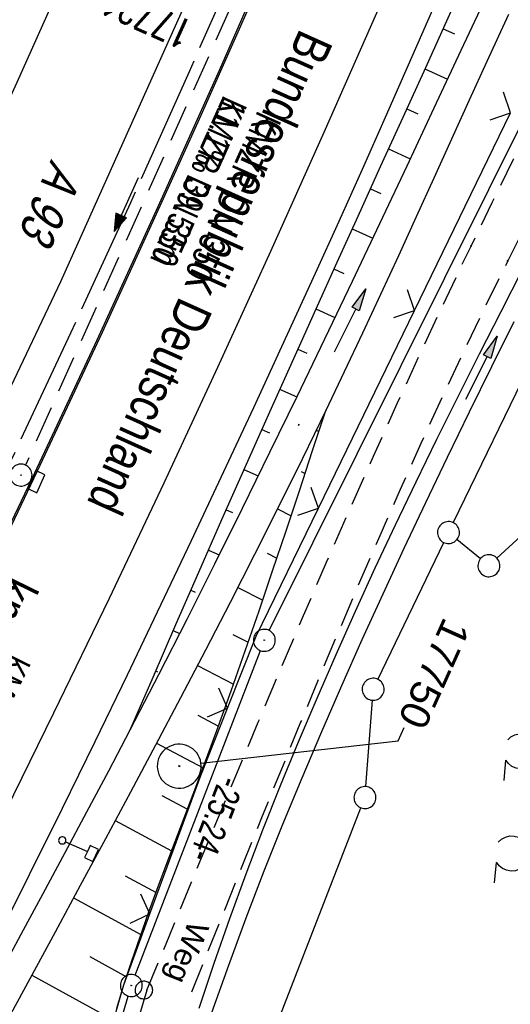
# Model space of a CAD drawing. Extents: x 508656 to 509297, y 448622 to 449584.
# Tile 27 of 51: x 509013 to 509047, y 449051 to 449118. Entities that reach past the tile are written whole.
import ezdxf
from ezdxf import colors
from ezdxf.entities.mleader import LeaderData, LeaderLine
from ezdxf.math import Vec2, Vec3

# ---------------------------------------------------------------- set-up
doc = ezdxf.new("R2010")
doc.units = 0
doc.header["$LTSCALE"] = 10
doc.header["$MEASUREMENT"] = 0
for name, pattern in [('ACHSE', [5.5, 4, -0.5, 0.5, -0.5]), ('AUSGEZOGEN', [0]), ('LT00', [0]), ('LT11', [0.3, 0.2, -0.1]), ('LT17', [0.15, 0.1, -0.05]), ('STRICHLINIE2', [0.375, 0.25, -0.125])]:
    doc.linetypes.add(name, pattern=pattern)
doc.layers.get('0').update_dxf_attribs({"linetype": 'LT00'})
for name, color, linetype in [('--EK_FBR', 250, 'LT00'), ('--EK_Halt-Pfeil', 4, 'LT00'), ('--EK_Haltung', 7, 'STRICHLINIE2'), ('--EK_Haltung-Text', 140, 'LT00'), ('--EK_Schacht-Text', 5, 'LT00'), ('--EL_DFK_AB_L', 21, 'LT00'), ('--EL_DFK_AB_P', 7, 'LT00'), ('--EL_Halt-Pfeil', 4, 'LT00'), ('--EL_Haltung', 182, 'STRICHLINIE2'), ('--EL_Haltung-Text', 182, 'LT00'), ('-AX-093', 35, 'ACHSE'), ('-ST-93-5', 250, 'LT00'), ('ABSTAND', 8, 'LT00'), ('BRD', 255, 'Continuous'), ('DFK_AB_L', 21, 'LT00'), ('DFK_AB_P', 7, 'LT00'), ('DFK_BES-WEGE', 255, 'LT00'), ('DFK_GZPKT', 250, 'LT00'), ('DFK_KATASTER', 250, 'LT00'), ('DFK_NUTZUNG', 250, 'LT00'), ('DFK_VERMPKT', 252, 'LT00'), ('FELDWEG_TEXT', 250, 'Continuous'), ('FESTPKT_TEXT_A', 211, 'LT00'), ('GRENZNAME_A', 250, 'Continuous'), ('PFEIL', 140, 'AUSGEZOGEN'), ('V124_AFBR_BAB', 250, 'LT00'), ('V124_BOESCH', 250, 'LT00'), ('V124_BOSCHUNG', 250, 'LT00'), ('V124_BR_WID', 30, 'LT17'), ('V124_FELDWEG', 250, 'LT11'), ('V124_GRABEN', 250, 'LT00'), ('V124_H_BORD', 8, 'LT00'), ('V124_KA_PRUF', 182, 'LT00'), ('V124_LD_MARK', 250, 'LT00'), ('V124_PKT_AU', 211, 'LT00'), ('V124_SCHILD_K', 1, 'LT00'), ('V124_SINKK', 182, 'LT00'), ('V124_ZAUN', 40, 'LT00')]:
    doc.layers.add(name, color=color, linetype=linetype)
doc.styles.add('Arial Fett', font='txt', dxfattribs={"width": 0.8})
doc.styles.add('Beschrift', font='ARIAL.TTF')
doc.styles.add('Haltungsbeschriftung', font='ARIAL.TTF', dxfattribs={"width": 0.75})
doc.styles.add('schachtbeschriftung', font='romans.shx', dxfattribs={"width": 0.75, "height": 2})
doc.styles.get("Standard").update_dxf_attribs({"font": 'ARIAL.TTF'})
doc.styles.add('UNIR-H', font='unir_h.shx', dxfattribs={"width": 0.8})

# ---------------------------------------------------------------- blocks, each defined once
blk = doc.blocks.new('SYMB7010')
at = {"color": 0, "linetype": 'ByBlock'}
for points in [[(-0.031408, 0.499213), (-0.093728, 0.49134), (-0.15457, 0.475719), (-0.212975, 0.452595), (-0.268021, 0.422333), (-0.31884, 0.385411), (-0.36463, 0.342411), (-0.40467, 0.29401), (-0.438329, 0.240973), (-0.465074, 0.184136), (-0.484486, 0.124395), (-0.496256, 0.062692), (-0.5002, 0)], [(0.5002, 0), (0.496256, 0.062692), (0.484485, 0.124395), (0.465074, 0.184136), (0.438329, 0.240973), (0.40467, 0.29401), (0.36463, 0.342411), (0.31884, 0.385411), (0.268021, 0.422333), (0.212975, 0.452595), (0.15457, 0.475719), (0.093728, 0.49134), (0.031408, 0.499213), (-0.031408, 0.499213)], [(-0.5002, 0), (-0.496256, -0.062692), (-0.484486, -0.124395), (-0.465075, -0.184136), (-0.438329, -0.240973), (-0.404671, -0.29401), (-0.36463, -0.342411), (-0.31884, -0.385411), (-0.268021, -0.422333), (-0.212975, -0.452595), (-0.154571, -0.475719), (-0.093728, -0.49134), (-0.031408, -0.499213), (0.031408, -0.499213)], [(0.031408, -0.499213), (0.093728, -0.491341), (0.15457, -0.475719), (0.212975, -0.452595), (0.268021, -0.422333), (0.31884, -0.385411), (0.36463, -0.342411), (0.404671, -0.294011), (0.438329, -0.240974), (0.465075, -0.184136), (0.484486, -0.124395), (0.496256, -0.062692), (0.500201, 0)]]:
    blk.add_lwpolyline(points, dxfattribs=at)
blk = doc.blocks.new('SYMB7201')
at = {"color": 0, "linetype": 'ByBlock'}
for p, q in [((0, 0.385), (-0.11, 0.015)), ((-0.255, -0.385), (-0.115, -0.385)), ((0.445, -0.385), (0.585, -0.385))]:
    blk.add_line(p, q, dxfattribs=at)
for points in [[(0.25, 0.015), (0.11, 0.015), (0, 0.385)], [(-0.393816, -0.383308), (-0.416239, -0.362945), (-0.432849, -0.337617), (-0.442589, -0.308936), (-0.444836, -0.27873), (-0.439449, -0.248923), (-0.426769, -0.221415), (-0.407606, -0.197958), (-0.38318, -0.180047), (-0.355047, -0.168823), (-0.325, -0.165), (-0.294953, -0.168823), (-0.26682, -0.180047), (-0.242394, -0.197959), (-0.223231, -0.221415), (-0.210551, -0.248923), (-0.205164, -0.27873), (-0.207411, -0.308936), (-0.21715, -0.337617), (-0.233761, -0.362945), (-0.256184, -0.383308)], [(0.306185, -0.383308), (0.283761, -0.362945), (0.267151, -0.337617), (0.257411, -0.308936), (0.255164, -0.27873), (0.260552, -0.248923), (0.273231, -0.221415), (0.292394, -0.197958), (0.31682, -0.180047), (0.344953, -0.168823), (0.375, -0.165), (0.405047, -0.168823), (0.43318, -0.180047), (0.457606, -0.197959), (0.476769, -0.221415), (0.489449, -0.248923), (0.494836, -0.27873), (0.492589, -0.308936), (0.48285, -0.337617), (0.466239, -0.362945), (0.443816, -0.383308)]]:
    blk.add_lwpolyline(points, dxfattribs=at)
blk = doc.blocks.new('SYMB0003')
at = {"color": 0, "linetype": 'ByBlock'}
for p, q in [((-0.015712, 0), (0.010166, 0.012015)), ((0, -0.021257), (-0.015712, 0)), ((0.010166, 0.012015), (0, -0.021257))]:
    blk.add_line(p, q, dxfattribs=at)
for points in [[(-0.031395, 0.499013), (-0.093691, 0.491144), (-0.154509, 0.475528), (-0.21289, 0.452414), (-0.267913, 0.422164), (-0.318712, 0.385257), (-0.364484, 0.342274), (-0.404509, 0.293893), (-0.438154, 0.240877), (-0.464888, 0.184062), (-0.484292, 0.124345), (-0.496058, 0.062667), (-0.5, 0)], [(0.5, 0), (0.496057, 0.062667), (0.484292, 0.124345), (0.464888, 0.184062), (0.438153, 0.240877), (0.404509, 0.293893), (0.364484, 0.342274), (0.318712, 0.385257), (0.267913, 0.422164), (0.21289, 0.452414), (0.154509, 0.475528), (0.093691, 0.491144), (0.031395, 0.499013), (-0.031395, 0.499013)], [(-0.5, 0), (-0.496058, -0.062667), (-0.484292, -0.124345), (-0.464888, -0.184062), (-0.438154, -0.240877), (-0.404509, -0.293893), (-0.364485, -0.342274), (-0.318712, -0.385257), (-0.267914, -0.422164), (-0.21289, -0.452414), (-0.154509, -0.475529), (-0.093691, -0.491144), (-0.031395, -0.499014), (0.031395, -0.499014)], [(0.031395, -0.499014), (0.093691, -0.491144), (0.154509, -0.475529), (0.21289, -0.452414), (0.267914, -0.422164), (0.318712, -0.385257), (0.364485, -0.342274), (0.404509, -0.293893), (0.438154, -0.240877), (0.464889, -0.184062), (0.484292, -0.124345), (0.496058, -0.062667), (0.5, 0)]]:
    blk.add_lwpolyline(points, dxfattribs=at)
blk = doc.blocks.new('Pfreil3')
at = {"layer": 'PFEIL'}
blk.add_hatch(color=256, dxfattribs=at).paths.add_polyline_path([(-1.549, 0.273), (-1.549, -0.273), (0, 0)])
for p, q in [((-1.549, 0), (-4.831, 0)), ((-1.549, -0.273), (-1.549, 0.273)), ((-1.549, 0.273), (0, 0)), ((0, 0), (-1.549, -0.273))]:
    blk.add_line(p, q, dxfattribs=at)
blk = doc.blocks.new('_None')
blk = doc.blocks.new('SYMB1263')
at = {"color": 0, "linetype": 'ByBlock'}
for p, q in [((0.014231, 0.098982), (-0.014231, 0.098982)), ((-0.014231, -0.098982), (0.014232, -0.098982))]:
    blk.add_line(p, q, dxfattribs=at)
for points in [[(0, 0.1), (0, 0.75), (0.18, 0.75), (0.18, 1), (-0.18, 1), (-0.18, 0.75), (0, 0.75)], [(-0.014231, 0.098982), (-0.041542, 0.090963), (-0.065486, 0.075575), (-0.084125, 0.054064), (-0.095949, 0.028173), (-0.1, 0)], [(-0.1, 0), (-0.095949, -0.028173), (-0.084125, -0.054064), (-0.065486, -0.075575), (-0.041541, -0.090963), (-0.014231, -0.098982)], [(0.1, 0), (0.095949, 0.028173), (0.084125, 0.054064), (0.065486, 0.075575), (0.041541, 0.090963), (0.014231, 0.098982)], [(0.014232, -0.098982), (0.041542, -0.090963), (0.065486, -0.075575), (0.084125, -0.054064), (0.095949, -0.028173), (0.1, 0)]]:
    blk.add_lwpolyline(points, dxfattribs=at)
blk = doc.blocks.new('SYMB0011')
at = {"color": 0, "linetype": 'ByBlock'}
for p, q in [((0.5, 0), (-0.5, 0)), ((0, 0.5), (0, -0.5))]:
    blk.add_line(p, q, dxfattribs=at)
blk = doc.blocks.new('SYMB0024')
at = {"color": 0, "linetype": 'ByBlock'}
for p, q in [((-0.5, 0.5), (0, 0)), ((0, 0), (0.5, 0.5))]:
    blk.add_line(p, q, dxfattribs=at)
blk = doc.blocks.new('SYMB0652')
at = {"color": 0, "linetype": 'ByBlock'}
blk.add_lwpolyline([(-0.15, -0.075), (0.15, -0.075), (0.15, 0.075), (-0.15, 0.075), (-0.15, -0.075)], dxfattribs=at)
blk = doc.blocks.new('SYMB0070')
at = {"color": 0, "linetype": 'ByBlock'}
for p, q in [((-0.5, 0), (0.2, 0)), ((0.5, 0), (0.2, 0.1)), ((0.2, 0.1), (0.2, 0)), ((0.468, 0), (0.21, 0.086)), ((0.21, 0.086), (0.21, -0.086)), ((0.21, -0.086), (0.468, 0)), ((0.22, -0.072), (0.437, 0)), ((0.23, -0.058), (0.405, 0)), ((0.24, -0.045), (0.374, 0)), ((0.342, 0), (0.25, 0.031)), ((0.25, 0.031), (0.25, -0.031)), ((0.25, -0.031), (0.342, 0)), ((0.26, -0.017), (0.31, 0)), ((0.27, -0.003), (0.279, 0))]:
    blk.add_line(p, q, dxfattribs=at)
for points in [[(0.2, 0), (0.2, -0.1), (0.5, 0)], [(0.437, 0), (0.22, 0.072), (0.22, -0.072)], [(0.405, 0), (0.23, 0.058), (0.23, -0.058)], [(0.374, 0), (0.24, 0.045), (0.24, -0.045)], [(0.31, 0), (0.26, 0.017), (0.26, -0.017)], [(0.279, 0), (0.27, 0.003), (0.27, -0.003)]]:
    blk.add_lwpolyline(points, dxfattribs=at)

msp = doc.modelspace()

# ---------------------------------------------------------------- linework, layer by layer
at = {"layer": '--EK_FBR', "linetype": 'LT11', "flags": 128}
for points in [[(509021.848, 449052.106), (509023.358, 449055.765), (509024.871, 449059.422), (509026.388, 449063.077), (509027.912, 449066.73), (509029.444, 449070.378), (509030.987, 449074.022), (509032.542, 449077.659), (509034.113, 449081.289), (509035.701, 449084.912), (509037.308, 449088.525), (509038.936, 449092.128), (509040.588, 449095.72), (509042.266, 449099.3), (509043.971, 449102.867), (509045.416, 449105.832), (509046.88, 449108.789), (509048.359, 449111.738), (509049.851, 449114.682), (509051.353, 449117.62), (509052.864, 449120.555), (509054.379, 449123.487), (509055.898, 449126.419), (509066.583, 449150.564), (509066.877, 449151.918), (509067.175, 449153.27), (509067.481, 449154.62), (509067.799, 449155.968), (509068.132, 449157.311), (509068.7, 449159.436), (509069.313, 449161.549), (509069.968, 449163.651), (509070.659, 449165.742), (509071.383, 449167.823), (509072.136, 449169.895), (509072.913, 449171.96), (509073.71, 449174.018), (509074.523, 449176.07), (509075.348, 449178.117), (509076.181, 449180.16), (509077.431, 449183.201), (509078.687, 449186.237), (509079.947, 449189.27), (509081.21, 449192.301), (509082.475, 449195.33), (509083.739, 449198.361), (509084.877, 449201.096), (509086.011, 449203.834), (509087.138, 449206.574), (509088.254, 449209.32), (509089.358, 449212.069), (509090.447, 449214.825), (509091.517, 449217.586), (509092.567, 449220.354), (509093.67, 449223.341), (509094.749, 449226.337), (509095.805, 449229.34), (509096.841, 449232.351), (509097.859, 449235.37), (509098.861, 449238.396), (509099.85, 449241.428), (509100.828, 449244.467), (509101.797, 449247.512), (509102.256, 449248.96), (509102.718, 449250.407), (509103.187, 449251.851), (509103.668, 449253.29), (509104.166, 449254.722), (509104.684, 449256.144), (509105.228, 449257.556), (509105.802, 449258.955), (509106.409, 449260.338), (509107.056, 449261.704), (509107.912, 449263.365), (509108.831, 449264.996), (509109.807, 449266.595), (509110.838, 449268.162), (509111.919, 449269.697), (509113.046, 449271.197), (509114.215, 449272.663), (509114.816, 449273.385), (509115.421, 449274.102), (509116.026, 449274.818), (509116.627, 449275.537), (509117.219, 449276.263), (509117.798, 449276.999), (509118.357, 449277.75), (509119.141, 449278.887), (509119.875, 449280.06), (509120.559, 449281.264), (509121.193, 449282.496), (509121.778, 449283.75), (509122.313, 449285.023), (509122.82, 449286.366), (509123.279, 449287.722), (509123.695, 449289.091), (509124.073, 449290.472), (509124.419, 449291.864), (509124.739, 449293.264), (509125.036, 449294.671), (509125.317, 449296.085), (509125.587, 449297.504), (509125.852, 449298.927), (509126.115, 449300.351), (509126.383, 449301.777), (509126.661, 449303.202), (509126.936, 449304.534), (509127.229, 449305.861), (509127.546, 449307.181), (509127.894, 449308.489), (509128.277, 449309.784), (509128.702, 449311.061), (509129.174, 449312.318), (509129.303, 449312.622)], [(509080.93, 449154.222), (509080.049, 449154.01), (509079.174, 449153.792), (509078.308, 449153.559), (509077.458, 449153.305), (509076.627, 449153.022), (509075.821, 449152.704), (509075.046, 449152.343), (509074.305, 449151.933), (509073.604, 449151.466), (509072.948, 449150.935), (509072.524, 449150.529), (509072.119, 449150.095), (509071.731, 449149.64), (509071.356, 449149.169), (509070.991, 449148.69), (509069.933, 449147.229), (509068.925, 449145.742), (509067.961, 449144.231), (509067.038, 449142.699), (509066.152, 449141.147), (509065.297, 449139.579), (509064.47, 449137.996), (509063.665, 449136.401), (509062.879, 449134.796), (509062.108, 449133.183), (509061.346, 449131.565), (509060.59, 449129.945), (509059.834, 449128.323), (509059.075, 449126.704), (509058.309, 449125.088), (509057.275, 449122.955), (509056.222, 449120.831), (509055.155, 449118.715), (509054.077, 449116.605), (509052.99, 449114.499), (509051.899, 449112.397), (509050.806, 449110.295), (509049.714, 449108.193), (509048.628, 449106.089), (509047.551, 449103.98), (509046.486, 449101.866), (509044.959, 449098.772), (509043.462, 449095.662), (509041.993, 449092.539), (509040.551, 449089.404), (509039.133, 449086.256), (509037.738, 449083.098), (509036.362, 449079.93), (509035.005, 449076.754), (509033.664, 449073.569), (509032.338, 449070.378), (509031.023, 449067.181), (509029.719, 449063.979), (509028.422, 449060.773), (509027.132, 449057.564), (509025.846, 449054.353), (509024.562, 449051.142)]]:
    msp.add_lwpolyline(points, dxfattribs=at)
at = {"layer": '--EK_FBR', "color": 2}
for points in [[(509044.758, 449168.116), (509035.898, 449145.981), (509026.144, 449123.165), (509015.938, 449100.42), (509005.271, 449078.001), (508994.296, 449055.984), (508983.02, 449034.572), (508971.631, 449013.921), (508959.242, 448992.342), (508945.629, 448969.847), (508939.75, 448960.365), (508930.023, 448945.167), (508916.991, 448925.409), (508903.172, 448905.098)], [(508994.458, 449047.399), (508996.543, 449051.416), (508998.877, 449055.964), (509001.188, 449060.523), (509003.478, 449065.093), (509005.748, 449069.673), (509007.997, 449074.263), (509010.228, 449078.862), (509014.552, 449087.914), (509018.804, 449096.999), (509022.985, 449106.118), (509025.541, 449111.79), (509028.069, 449117.475), (509030.566, 449123.174), (509033.616, 449130.25), (509036.617, 449137.347), (509039.572, 449144.463), (509042.479, 449151.599), (509045.259, 449158.551)]]:
    msp.add_lwpolyline(points, dxfattribs=at)
at = {"layer": '--EK_FBR'}
for points in [[(509057.82, 449159.072), (509056.209, 449155.002), (509054.586, 449150.937), (509052.952, 449146.876), (509051.319, 449142.845), (509049.675, 449138.819), (509048.018, 449134.798), (509046.348, 449130.783), (509044.663, 449126.774), (509042.962, 449122.772), (509041.242, 449118.778), (509039.687, 449115.209), (509038.117, 449111.646), (509036.533, 449108.09), (509034.938, 449104.538), (509033.331, 449100.992), (509029.121, 449091.83), (509024.842, 449082.699), (509020.493, 449073.602), (509018.283, 449069.047), (509016.055, 449064.502), (509013.807, 449059.966), (509011.539, 449055.44), (509009.25, 449050.924)], [(509021.848, 449052.106), (509021.166, 449049.803)]]:
    msp.add_lwpolyline(points, dxfattribs=at)
at = {"layer": '--EK_Haltung'}
msp.add_line((509029.113, 449122.627), (509013.559, 449087.926), dxfattribs=at)
at = {"layer": '--EL_DFK_AB_L'}
for p, q in [((509030.195, 449076.641), (509064.986, 449146.518)), ((509021.05, 449053.12), (509029.591, 449075.269)), ((509002.81, 448990.79), (509020.571, 449051.7))]:
    msp.add_line(p, q, dxfattribs=at)
at = {"layer": '--EL_Haltung'}
msp.add_line((509029.113, 449122.627), (509013.559, 449087.926), dxfattribs=at)
at = {"layer": '-AX-093', "ltscale": 0.2}
msp.add_lwpolyline([(509043.66, 449159.867), (509040.021, 449150.784), (509036.308, 449141.73), (509032.521, 449132.706), (509028.66, 449123.715), (509024.726, 449114.754), (509020.719, 449105.827), (509016.639, 449096.932), (509012.486, 449088.071), (509008.262, 449079.245), (509003.965, 449070.453), (508999.596, 449061.696), (508995.156, 449052.976), (508990.645, 449044.292)], dxfattribs=at)
at = {"layer": 'DFK_AB_L'}
for p, q in [((509030.195, 449076.641), (509064.986, 449146.518)), ((509021.05, 449053.12), (509029.591, 449075.269)), ((509002.81, 448990.79), (509020.571, 449051.7))]:
    msp.add_line(p, q, dxfattribs=at)
at = {"layer": 'DFK_KATASTER'}
for p, q in [((509070.554, 449141.464), (509042.757, 449083.996)), ((509045.741, 449081.569), (509077.77, 449111.239)), ((509037.616, 449073.304), (509042.106, 449082.644)), ((509044.61, 449081.535), (509043.011, 449082.842)), ((509036.787, 449065.986), (509037.234, 449071.881)), ((509024.733, 449034.427), (509036.458, 449064.541))]:
    msp.add_line(p, q, dxfattribs=at)
at = {"layer": 'V124_AFBR_BAB', "color": 0}
for points in [[(509044.758, 449168.116), (509035.898, 449145.981), (509026.144, 449123.165), (509015.938, 449100.42), (509005.271, 449078.001), (508994.296, 449055.984), (508983.02, 449034.572), (508971.631, 449013.921), (508959.242, 448992.342), (508945.629, 448969.847), (508939.75, 448960.365), (508930.023, 448945.167), (508916.991, 448925.409), (508903.172, 448905.098)], [(508994.458, 449047.399), (508996.543, 449051.416), (508998.877, 449055.964), (509001.188, 449060.523), (509003.478, 449065.093), (509005.748, 449069.673), (509007.997, 449074.263), (509010.228, 449078.862), (509014.552, 449087.914), (509018.804, 449096.999), (509022.985, 449106.118), (509025.541, 449111.79), (509028.069, 449117.475), (509030.566, 449123.174), (509033.616, 449130.25), (509036.617, 449137.347), (509039.572, 449144.463), (509042.479, 449151.599), (509045.259, 449158.551)]]:
    msp.add_lwpolyline(points, dxfattribs=at)
at = {"layer": 'V124_AFBR_BAB'}
for points in [[(509057.82, 449159.072), (509056.209, 449155.002), (509054.586, 449150.937), (509052.952, 449146.876), (509051.319, 449142.845), (509049.675, 449138.819), (509048.018, 449134.798), (509046.348, 449130.783), (509044.663, 449126.774), (509042.962, 449122.772), (509041.242, 449118.778), (509039.687, 449115.209), (509038.117, 449111.646), (509036.533, 449108.09), (509034.938, 449104.538), (509033.331, 449100.992), (509029.121, 449091.83), (509024.842, 449082.699), (509020.493, 449073.602), (509018.283, 449069.047), (509016.055, 449064.502), (509013.807, 449059.966), (509011.539, 449055.44), (509009.25, 449050.924)], [(509021.848, 449052.106), (509021.166, 449049.803)]]:
    msp.add_lwpolyline(points, dxfattribs=at)
at = {"layer": 'V124_BOESCH'}
for points in [[(509046.926, 449128.59), (509045.422, 449125.193), (509043.907, 449121.801), (509042.383, 449118.413), (509040.852, 449115.028), (509039.316, 449111.645), (509037.777, 449108.263), (509036.238, 449104.881), (509034.7, 449101.499), (509033.166, 449098.115), (509031.638, 449094.728), (509030.118, 449091.338), (509028.528, 449087.764), (509026.947, 449084.185), (509025.374, 449080.603), (509023.807, 449077.019), (509022.244, 449073.433), (509020.682, 449069.846)], [(509019.786, 449050.874), (509020.279, 449052.464), (509020.817, 449054.108), (509021.378, 449055.745), (509021.958, 449057.375), (509022.554, 449059.001), (509023.16, 449060.624), (509023.774, 449062.244), (509024.391, 449063.863), (509025.007, 449065.483), (509025.618, 449067.104), (509026.618, 449069.811), (509027.596, 449072.526), (509028.555, 449075.247), (509029.498, 449077.974), (509030.427, 449080.705), (509031.345, 449083.44), (509032.254, 449086.177), (509033.159, 449088.917), (509034.06, 449091.657)]]:
    msp.add_lwpolyline(points, dxfattribs=at)
at = {"layer": 'V124_BOSCHUNG'}
for p, q in [((509042.058, 449117.693), (509042.85, 449117.337)), ((509040.823, 449114.965), (509042.37, 449114.259)), ((509039.585, 449112.238), (509040.34, 449111.888)), ((509038.343, 449109.507), (509039.82, 449108.822)), ((509037.1, 449106.777), (509037.821, 449106.442)), ((509035.858, 449104.046), (509037.258, 449103.396)), ((509034.614, 449101.311), (509035.293, 449101.001)), ((509033.374, 449098.574), (509034.681, 449097.987)), ((509032.137, 449095.836), (509032.76, 449095.561)), ((509030.907, 449093.1), (509032.078, 449092.583)), ((509029.682, 449090.361), (509030.224, 449090.122)), ((509033.406, 449090.307), (509033.587, 449090.219)), ((509028.464, 449087.62), (509029.446, 449087.186)), ((509032.364, 449087.478), (509032.639, 449087.342)), ((509027.252, 449084.876), (509027.685, 449084.684)), ((509030.755, 449084.928), (509031.684, 449084.46)), ((509026.044, 449082.129), (509026.781, 449081.804)), ((509030.065, 449081.915), (509030.721, 449081.579)), ((509024.84, 449079.382), (509025.137, 449079.25)), ((509028.047, 449079.578), (509029.748, 449078.706)), ((509023.639, 449076.633), (509024.077, 449076.439)), ((509027.718, 449076.376), (509028.762, 449075.841)), ((509022.44, 449073.883), (509022.575, 449073.823)), ((509025.294, 449074.255), (509027.756, 449072.977)), ((509021.242, 449071.132), (509021.331, 449071.093)), ((509025.317, 449070.861), (509026.73, 449070.118)), ((509022.506, 449068.959), (509025.68, 449067.269)), ((509022.854, 449065.375), (509024.611, 449064.44)), ((509019.681, 449063.665), (509023.535, 449061.614)), ((509020.367, 449059.902), (509022.469, 449058.772)), ((509016.844, 449058.4), (509021.435, 449055.907)), ((509017.938, 449054.391), (509020.455, 449053.01)), ((509013.992, 449053.134), (509019.55, 449050.085))]:
    msp.add_line(p, q, dxfattribs=at)
at = {"layer": 'V124_FELDWEG', "flags": 128}
for points in [[(509021.848, 449052.106), (509023.358, 449055.765), (509024.871, 449059.422), (509026.388, 449063.077), (509027.912, 449066.73), (509029.444, 449070.378), (509030.987, 449074.022), (509032.542, 449077.659), (509034.113, 449081.289), (509035.701, 449084.912), (509037.308, 449088.525), (509038.936, 449092.128), (509040.588, 449095.72), (509042.266, 449099.3), (509043.971, 449102.867), (509045.416, 449105.832), (509046.88, 449108.789), (509048.359, 449111.738), (509049.851, 449114.682), (509051.353, 449117.62), (509052.864, 449120.555), (509054.379, 449123.487), (509055.898, 449126.419), (509066.583, 449150.564), (509066.877, 449151.918), (509067.175, 449153.27), (509067.481, 449154.62), (509067.799, 449155.968), (509068.132, 449157.311), (509068.7, 449159.436), (509069.313, 449161.549), (509069.968, 449163.651), (509070.659, 449165.742), (509071.383, 449167.823), (509072.136, 449169.895), (509072.913, 449171.96), (509073.71, 449174.018), (509074.523, 449176.07), (509075.348, 449178.117), (509076.181, 449180.16), (509077.431, 449183.201), (509078.687, 449186.237), (509079.947, 449189.27), (509081.21, 449192.301), (509082.475, 449195.33), (509083.739, 449198.361), (509084.877, 449201.096), (509086.011, 449203.834), (509087.138, 449206.574), (509088.254, 449209.32), (509089.358, 449212.069), (509090.447, 449214.825), (509091.517, 449217.586), (509092.567, 449220.354), (509093.67, 449223.341), (509094.749, 449226.337), (509095.805, 449229.34), (509096.841, 449232.351), (509097.859, 449235.37), (509098.861, 449238.396), (509099.85, 449241.428), (509100.828, 449244.467), (509101.797, 449247.512), (509102.256, 449248.96), (509102.718, 449250.407), (509103.187, 449251.851), (509103.668, 449253.29), (509104.166, 449254.722), (509104.684, 449256.144), (509105.228, 449257.556), (509105.802, 449258.955), (509106.409, 449260.338), (509107.056, 449261.704), (509107.912, 449263.365), (509108.831, 449264.996), (509109.807, 449266.595), (509110.838, 449268.162), (509111.919, 449269.697), (509113.046, 449271.197), (509114.215, 449272.663), (509114.816, 449273.385), (509115.421, 449274.102), (509116.026, 449274.818), (509116.627, 449275.537), (509117.219, 449276.263), (509117.798, 449276.999), (509118.357, 449277.75), (509119.141, 449278.887), (509119.875, 449280.06), (509120.559, 449281.264), (509121.193, 449282.496), (509121.778, 449283.75), (509122.313, 449285.023), (509122.82, 449286.366), (509123.279, 449287.722), (509123.695, 449289.091), (509124.073, 449290.472), (509124.419, 449291.864), (509124.739, 449293.264), (509125.036, 449294.671), (509125.317, 449296.085), (509125.587, 449297.504), (509125.852, 449298.927), (509126.115, 449300.351), (509126.383, 449301.777), (509126.661, 449303.202), (509126.936, 449304.534), (509127.229, 449305.861), (509127.546, 449307.181), (509127.894, 449308.489), (509128.277, 449309.784), (509128.702, 449311.061), (509129.174, 449312.318), (509129.698, 449313.551), (509130.281, 449314.758), (509130.986, 449316.039), (509131.763, 449317.283), (509132.606, 449318.489), (509133.512, 449319.654), (509134.476, 449320.777), (509135.494, 449321.857), (509136.561, 449322.892), (509137.674, 449323.88), (509138.826, 449324.82), (509140.016, 449325.709), (509141.415, 449326.664), (509142.852, 449327.552), (509144.324, 449328.376), (509145.826, 449329.137), (509147.355, 449329.837), (509148.907, 449330.477), (509150.479, 449331.059), (509152.066, 449331.585), (509153.289, 449331.951), (509154.517, 449332.291), (509155.75, 449332.612), (509156.986, 449332.919), (509158.224, 449333.219), (509159.463, 449333.518), (509160.701, 449333.821), (509161.938, 449334.136), (509163.171, 449334.468), (509164.4, 449334.824), (509165.624, 449335.209), (509166.84, 449335.63), (509168.049, 449336.093), (509169.248, 449336.605), (509170.437, 449337.171), (509171.614, 449337.797), (509172.188, 449338.131), (509172.748, 449338.485), (509173.284, 449338.865), (509173.783, 449339.272), (509174.235, 449339.713), (509174.629, 449340.191), (509174.953, 449340.709), (509175.195, 449341.254), (509175.368, 449341.834), (509175.479, 449342.441), (509175.535, 449343.067), (509175.543, 449343.705), (509175.509, 449344.346), (509175.441, 449344.983), (509175.277, 449345.96), (509175.052, 449346.912), (509174.775, 449347.841), (509174.454, 449348.751), (509174.096, 449349.645), (509173.71, 449350.527), (509173.304, 449351.4), (509172.886, 449352.269), (509172.465, 449353.135), (509172.047, 449354.004), (509171.184, 449355.894), (509170.375, 449357.807), (509169.615, 449359.742), (509168.903, 449361.695), (509168.234, 449363.666), (509167.605, 449365.652), (509167.012, 449367.652), (509166.452, 449369.663), (509165.921, 449371.685), (509165.417, 449373.715), (509164.934, 449375.751), (509164.471, 449377.791), (509164.024, 449379.834), (509163.588, 449381.878), (509163.161, 449383.921), (509162.74, 449385.962), (509162.32, 449387.997), (509161.794, 449390.529), (509161.267, 449393.054), (509160.741, 449395.574), (509160.218, 449398.093), (509159.698, 449400.615), (509159.185, 449403.14), (509158.679, 449405.674), (509158.182, 449408.218), (509157.696, 449410.776), (509157.223, 449413.35), (509156.765, 449415.944), (509156.323, 449418.561), (509156.082, 449420.049), (509155.852, 449421.543), (509155.638, 449423.041), (509155.446, 449424.54), (509155.281, 449426.039), (509155.148, 449427.536), (509155.053, 449429.028), (509155, 449430.513), (509154.995, 449431.989), (509155.044, 449433.454), (509155.151, 449434.906), (509155.323, 449436.343), (509155.563, 449437.762), (509155.878, 449439.162), (509156.273, 449440.54), (509156.706, 449441.778), (509157.203, 449442.998), (509157.758, 449444.201), (509158.363, 449445.388), (509159.013, 449446.561), (509159.701, 449447.721), (509160.42, 449448.87), (509161.162, 449450.009), (509161.923, 449451.14), (509162.694, 449452.263), (509163.47, 449453.381), (509164.274, 449454.539), (509165.071, 449455.696), (509165.857, 449456.853), (509166.628, 449458.015), (509167.38, 449459.185), (509168.108, 449460.364), (509168.809, 449461.557), (509169.478, 449462.766), (509170.111, 449463.994), (509170.778, 449465.407), (509171.398, 449466.844), (509171.971, 449468.305), (509172.502, 449469.785), (509172.992, 449471.283), (509173.445, 449472.796), (509173.863, 449474.321), (509174.249, 449475.855), (509174.606, 449477.396), (509175.136, 449479.947), (509175.597, 449482.507), (509175.991, 449485.075), (509176.319, 449487.651), (509176.585, 449490.232), (509176.791, 449492.818), (509176.938, 449495.406), (509177.03, 449497.996), (509177.069, 449500.586), (509177.057, 449503.174), (509176.996, 449505.762), (509176.89, 449508.347), (509176.742, 449510.93), (509176.556, 449513.511), (509176.334, 449516.091), (509176.081, 449518.67), (509175.889, 449520.432)], [(509080.93, 449154.222), (509080.049, 449154.01), (509079.174, 449153.792), (509078.308, 449153.559), (509077.458, 449153.305), (509076.627, 449153.022), (509075.821, 449152.704), (509075.046, 449152.343), (509074.305, 449151.933), (509073.604, 449151.466), (509072.948, 449150.935), (509072.524, 449150.529), (509072.119, 449150.095), (509071.731, 449149.64), (509071.356, 449149.169), (509070.991, 449148.69), (509069.933, 449147.229), (509068.925, 449145.742), (509067.961, 449144.231), (509067.038, 449142.699), (509066.152, 449141.147), (509065.297, 449139.579), (509064.47, 449137.996), (509063.665, 449136.401), (509062.879, 449134.796), (509062.108, 449133.183), (509061.346, 449131.565), (509060.59, 449129.945), (509059.834, 449128.323), (509059.075, 449126.704), (509058.309, 449125.088), (509057.275, 449122.955), (509056.222, 449120.831), (509055.155, 449118.715), (509054.077, 449116.605), (509052.99, 449114.499), (509051.899, 449112.397), (509050.806, 449110.295), (509049.714, 449108.193), (509048.628, 449106.089), (509047.551, 449103.98), (509046.486, 449101.866), (509044.959, 449098.772), (509043.462, 449095.662), (509041.993, 449092.539), (509040.551, 449089.404), (509039.133, 449086.256), (509037.738, 449083.098), (509036.362, 449079.93), (509035.005, 449076.754), (509033.664, 449073.569), (509032.338, 449070.378), (509031.023, 449067.181), (509029.719, 449063.979), (509028.422, 449060.773), (509027.132, 449057.564), (509025.846, 449054.353), (509024.562, 449051.142)]]:
    msp.add_lwpolyline(points, dxfattribs=at)
at = {"layer": 'V124_GRABEN'}
for points in [[(509047.185, 449124.579), (509045.883, 449121.791), (509044.583, 449119.002), (509043.283, 449116.214), (509041.437, 449112.266), (509039.585, 449108.321), (509037.724, 449104.38), (509035.854, 449100.443), (509033.974, 449096.511), (509032.08, 449092.586), (509030.224, 449088.774), (509028.354, 449084.969), (509026.466, 449081.173), (509024.559, 449077.387), (509022.632, 449073.61), (509020.682, 449069.846), (509019.212, 449067.045), (509017.731, 449064.25), (509016.24, 449061.461), (509014.741, 449058.675), (509013.237, 449055.892), (509011.729, 449053.112), (509010.219, 449050.332)], [(509046.517, 449118.675), (509045.057, 449115.466), (509043.852, 449112.812), (509042.648, 449110.159), (509041.442, 449107.506), (509040.233, 449104.854), (509039.017, 449102.206), (509037.795, 449099.56), (509036.562, 449096.92), (509035.318, 449094.285), (509034.06, 449091.657), (509032.458, 449088.364), (509030.832, 449085.083), (509029.186, 449081.812), (509027.52, 449078.55), (509025.838, 449075.297), (509024.14, 449072.051), (509022.429, 449068.813), (509020.727, 449065.617), (509019.015, 449062.427), (509017.297, 449059.24), (509015.575, 449056.055), (509013.85, 449052.872), (509012.124, 449049.689)], [(509047.479, 449101.282), (509045.996, 449098.387), (509044.523, 449095.486), (509043.065, 449092.58), (509041.622, 449089.667), (509040.198, 449086.747), (509038.794, 449083.818), (509037.414, 449080.881), (509036.059, 449077.934), (509034.731, 449074.976), (509033.434, 449072.007), (509032.169, 449069.026), (509030.938, 449066.032), (509029.745, 449063.025), (509028.591, 449060.003), (509027.479, 449056.966), (509026.41, 449053.912), (509025.388, 449050.843)], [(509046.888, 449097.704), (509045.363, 449094.62), (509043.849, 449091.532), (509042.347, 449088.439), (509040.861, 449085.341), (509039.394, 449082.235), (509037.946, 449079.121), (509036.522, 449075.998), (509035.123, 449072.865), (509033.752, 449069.721), (509032.412, 449066.564), (509031.105, 449063.393), (509029.833, 449060.208), (509028.599, 449057.007), (509027.406, 449053.789), (509026.256, 449050.553)]]:
    msp.add_lwpolyline(points, dxfattribs=at)
at = {"layer": 'V124_H_BORD'}
msp.add_lwpolyline([(508991.982, 449042.932), (508996.441, 449051.495), (509000.992, 449060.413), (509005.468, 449069.369), (509009.87, 449078.363), (509014.197, 449087.393), (509018.448, 449096.46), (509022.623, 449105.562), (509026.721, 449114.698), (509030.743, 449123.869), (509034.688, 449133.073), (509038.555, 449142.31), (509042.345, 449151.579), (509046.055, 449160.879)], dxfattribs=at)
at = {"layer": 'V124_LD_MARK'}
for points in [[(508980.109, 449046.833), (508984.386, 449055.008), (508988.601, 449063.215), (508992.754, 449071.452), (508996.845, 449079.721), (509000.872, 449088.021), (509004.835, 449096.353), (509008.732, 449104.715), (509012.99, 449114.053), (509017.166, 449123.428), (509021.259, 449132.84), (509025.271, 449142.289), (509029.2, 449151.772), (509033.046, 449161.289)], [(509054.534, 449159.879), (509051.252, 449151.605), (509047.908, 449143.356), (509044.503, 449135.131), (509041.038, 449126.933), (509037.512, 449118.759), (509033.928, 449110.612), (509030.284, 449102.491), (509026.666, 449094.578), (509022.992, 449086.691), (509019.262, 449078.831), (509015.475, 449070.998), (509011.632, 449063.193), (509007.732, 449055.415), (509003.775, 449047.667)]]:
    msp.add_lwpolyline(points, dxfattribs=at)
at = {"layer": 'V124_ZAUN'}
for p, q in [((509040.109, 449098.477), (509046.672, 449111.965)), ((509033.547, 449084.989), (509040.109, 449098.477))]:
    msp.add_line(p, q, dxfattribs=at)
for points in [[(509027.347, 449071.341), (509029.298, 449076.255), (509033.547, 449084.989)], [(509022.056, 449057.306), (509025.522, 449066.745), (509027.347, 449071.341)], [(509017.533, 449043.012), (509020.277, 449052.462), (509022.056, 449057.306)]]:
    msp.add_lwpolyline(points, dxfattribs=at)

# ---------------------------------------------------------------- block references
at = {"layer": '--EK_Halt-Pfeil', "xscale": 3.999999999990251, "yscale": 4, "zscale": 4, "rotation": 245.8559699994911}
msp.add_blockref('SYMB0070', (509020.423, 449105.687), dxfattribs=at)
at = {"layer": '--EL_DFK_AB_P', "xscale": 1.500000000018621, "yscale": 1.5, "zscale": 1.5, "rotation": 264.7377099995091}
for p in [(509029.861, 449075.968), (509020.781, 449052.419)]:
    msp.add_blockref('SYMB0003', p, dxfattribs=at)
at = {"layer": '--EL_Halt-Pfeil', "xscale": 3.999999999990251, "yscale": 4, "zscale": 4, "rotation": 245.8559699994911}
msp.add_blockref('SYMB0070', (509020.423, 449105.687), dxfattribs=at)
at = {"layer": 'DFK_AB_P', "xscale": 1.500000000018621, "yscale": 1.5, "zscale": 1.5, "rotation": 264.7377099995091}
for p in [(509029.861, 449075.968), (509020.781, 449052.419)]:
    msp.add_blockref('SYMB0003', p, dxfattribs=at)
at = {"layer": 'DFK_GZPKT', "xscale": 1.500000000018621, "yscale": 1.5, "zscale": 1.5, "rotation": 264.7377099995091}
for p in [(509042.431, 449083.32), (509045.19, 449081.058), (509037.29, 449072.628), (509036.731, 449065.239)]:
    msp.add_blockref('SYMB7010', p, dxfattribs=at)
at = {"layer": 'DFK_NUTZUNG', "xscale": 10.00000000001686, "yscale": 10, "zscale": 10, "rotation": 264.7377100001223}
msp.add_blockref('SYMB7201', (509049.929, 449064.898), dxfattribs=at)
at = {"layer": 'DFK_VERMPKT', "xscale": 1.200000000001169, "yscale": 1.200000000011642, "zscale": 1.2, "rotation": 264.7377100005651}
msp.add_blockref('SYMB7010', (509021.64, 449052.107), dxfattribs=at)
at = {"layer": 'PFEIL'}
for p, rotation in [((509036.794, 449099.959), 63.42291471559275), ((509045.763, 449096.709), 63.42435768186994)]:
    msp.add_blockref('Pfreil3', p, dxfattribs=dict(at, rotation=rotation))
at = {"layer": 'V124_BR_WID', "xscale": 0.100000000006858, "yscale": 0.09999999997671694, "zscale": 0.1, "rotation": 245.7720000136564}
msp.add_blockref('SYMB0011', (509032.21, 449090.68), dxfattribs=at)
at = {"layer": 'V124_FELDWEG', "xscale": 0.100000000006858, "yscale": 0.09999999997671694, "zscale": 0.1, "rotation": 245.7720000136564}
for p in [(509043.971, 449102.867), (509046.486, 449101.866)]:
    msp.add_blockref('SYMB0011', p, dxfattribs=at)
at = {"layer": 'V124_KA_PRUF', "xscale": 1.50000000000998, "yscale": 1.5, "zscale": 1.5, "rotation": 245.7719999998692}
msp.add_blockref('SYMB0003', (509013.252, 449087.241), dxfattribs=at)
at = {"layer": 'V124_PKT_AU', "xscale": 3.00000000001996, "yscale": 3, "zscale": 3, "rotation": 245.7719999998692}
msp.add_blockref('SYMB0003', (509024.049, 449067.383), dxfattribs=at)
at = {"layer": 'V124_SCHILD_K', "xscale": 2.499999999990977, "yscale": 2.5, "zscale": 2.5, "rotation": 245.7720000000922}
msp.add_blockref('SYMB1263', (509016.069, 449062.32), dxfattribs=at)
at = {"layer": 'V124_SINKK', "xscale": 4.500000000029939, "yscale": 4.5, "zscale": 4.5, "rotation": 245.7719999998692}
msp.add_blockref('SYMB0652', (509014.299, 449086.792), dxfattribs=at)
at = {"layer": 'V124_ZAUN', "yscale": 2.099999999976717, "zscale": 2.1}
for p, xscale, rotation in [((509046.672, 449111.965), 2.100000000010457, 64.05473000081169), ((509040.109, 449098.477), 2.100000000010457, 64.05473000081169), ((509033.547, 449084.989), 2.100000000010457, 64.05473000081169), ((509027.347, 449071.341), 2.100000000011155, 68.3467700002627), ((509022.056, 449057.306), 2.099999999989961, 69.83544999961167)]:
    msp.add_blockref('SYMB0024', p, dxfattribs=dict(at, xscale=xscale, rotation=rotation))

# ---------------------------------------------------------------- texts
at = {"layer": '--EK_Haltung-Text', "style": 'Haltungsbeschriftung', "width": 0.75}
for s, rotation, p in [('11.1‰ 39.53m', -114.14403, (509027.087, 449113.215)), ('KMZR DN 350', -114.14403, (509029.423, 449112.169)), ('KMZR DN 350', -116.51171, (509012.361, 449075.236))]:
    msp.add_text(s, height=1.8, rotation=rotation, dxfattribs=at).set_placement(p)
at = {"layer": '--EK_Schacht-Text', "style": 'schachtbeschriftung', "width": 0.75}
msp.add_text('177211', height=2, rotation=-204.14403, dxfattribs=at).set_placement((509025.16, 449118.085))
at = {"layer": '--EL_Haltung-Text', "style": 'Haltungsbeschriftung', "width": 0.75}
msp.add_text('KMZR DN 350', height=1.8, rotation=-114.14403, dxfattribs=at).set_placement((509027.087, 449113.215))
at = {"layer": '-ST-93-5', "style": 'Arial Fett', "width": 0.8}
msp.add_text('km 177.5', height=2.5, rotation=-116.0255, dxfattribs=at).set_placement((509012.21, 449080.613))
at = {"layer": 'ABSTAND', "width": 0.75}
msp.add_text('-25.24-', height=1.8, rotation=-111.08424, dxfattribs=at).set_placement((509026.849, 449066.824))
at = {"layer": 'BRD', "insert": (509031.621, 449118.079), "char_height": 2.5, "attachment_point": 7, "rotation": 245.77201, "style": 'Beschrift'}
msp.add_mtext('{\\W0.8;Bundesrepublik Deutschland}', dxfattribs=at)
at = {"layer": 'DFK_BES-WEGE', "oblique": 13.754, "width": 0.75}
msp.add_text('A 93', height=2.5, rotation=245.772, dxfattribs=at).set_placement((509015.314, 449108.828))
at = {"layer": 'FELDWEG_TEXT', "insert": (509024.308, 449057.114), "char_height": 1.5, "attachment_point": 7, "rotation": 248.14019, "style": 'Beschrift'}
msp.add_mtext('Weg', dxfattribs=at)
at = {"layer": 'GRENZNAME_A', "insert": (509099.152, 449082.992), "char_height": 5.6, "attachment_point": 1, "rotation": 246.43133, "style": 'UNIR-H'}
msp.add_mtext('{\\W1;Gemarkung: Leonberg\\PGemeinde: Maxhütte-Haidhof\\PLandkreis: Schwandorf}', dxfattribs=at)

# ---------------------------------------------------------------- leaders
at = {"layer": 'FESTPKT_TEXT_A'}
ml = msp.add_multileader_mtext('Standard', dxfattribs=at)
ml.set_content('{\\H0.09x;\\P\\H11.111x; 17750 \\~\\P\\H0.09x;   }', color=256)
ml.set_leader_properties(color=256, linetype='ByLayer', lineweight=-1)
ml.set_arrow_properties(name='NONE')
ml.build(insert=Vec2(0, 0))
ml.multileader.update_dxf_attribs({"has_text_frame": 1, "text_left_attachment_type": 2, "text_right_attachment_type": 2, "dogleg_length": 1, "arrow_head_size": 0.18})
ctx = ml.context
ctx.base_point, ctx.char_height, ctx.arrow_head_size, ctx.landing_gap_size, ctx.plane_origin, ctx.plane_x_axis, ctx.plane_y_axis = Vec3(509043.474, 449079.068), 2, 0.18, 0.3, Vec3(509015.895, 449102.387), Vec3(-0.410369, -0.91192), Vec3(0.91192, -0.410369)
ctx.left_attachment, ctx.right_attachment, ctx.text_align_type = 2, 2, 2
notes = []
notes.append((ctx, [(1, (1, 1, 0), (509038.991, 449069.107), (0.410369, 0.91192), 1, [(0, [(509025.534, 449067.596)], 0, [])])]))
ctx.mtext.insert, ctx.mtext.text_direction, ctx.mtext.rotation, ctx.mtext.alignment, ctx.mtext.line_spacing_factor, ctx.mtext.flow_direction = Vec3(509040.963, 449069.646), Vec3(-0.410369, -0.91192), 4.289531, 3, 0.7, 5
for ctx, leaders in notes:
    for number, flags, end, landing, length, lines in leaders:
        leader = LeaderData()
        leader.index, (leader.has_last_leader_line, leader.has_dogleg_vector, leader.attachment_direction) = number, flags
        leader.last_leader_point, leader.dogleg_vector, leader.dogleg_length = Vec3(end), Vec3(landing), length
        for number, points, colour, breaks in lines:
            line = LeaderLine()
            line.index, line.vertices, line.color, line.breaks = number, Vec3.list(points), colors.encode_raw_color(colour), breaks
            leader.lines.append(line)
        ctx.leaders.append(leader)

doc.saveas('drawing.dxf')
